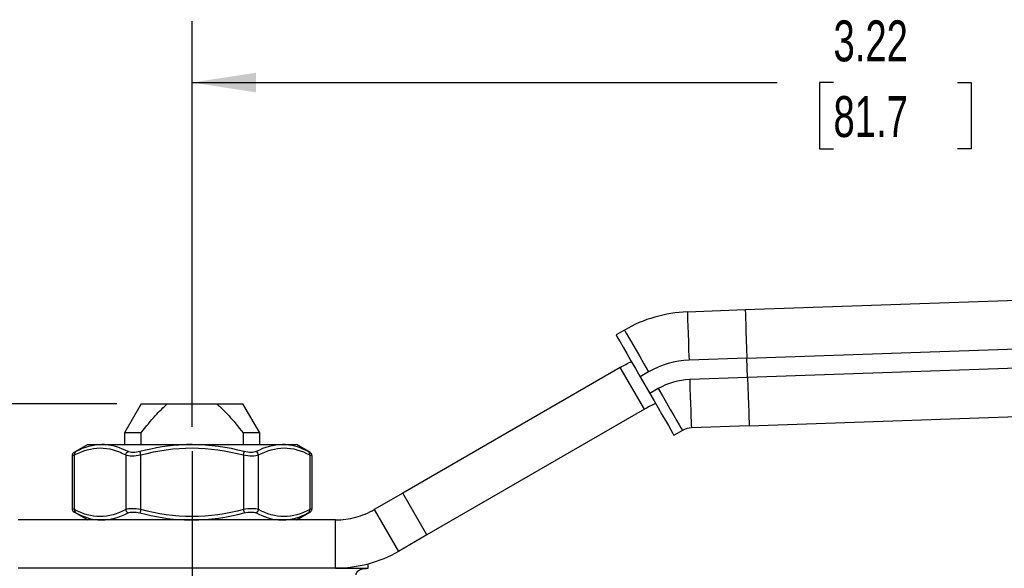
# Model space of a CAD drawing. Header units: inches. Extents: x 0.2 to 10.8, y 0.2 to 8.2.
# Tile 6 of 15: x 2 to 4, y 3.8 to 4.9. Entities that reach past the tile are written whole.
import ezdxf

# ---------------------------------------------------------------- set-up
doc = ezdxf.new("R2010")
doc.units = ezdxf.units.IN
doc.header["$MEASUREMENT"] = 0
doc.linetypes.add('SLD-Center', pattern=[0.75, 0.6, -0.05, 0.05, -0.05])
doc.linetypes.add('SLD-Solid', pattern=[0])
doc.layers.add('CENTER', color=40, linetype='SLD-Center')
doc.layers.add('DIMENSIONS', color=140, linetype='SLD-Solid', lineweight=25)
doc.styles.add('SLDTEXTSTYLE0', font='TXT', dxfattribs={"width": 0.7})
doc.dimstyles.new('SLDDIMSTYLE0', dxfattribs={"dimtxt": 0.084961, "dimasz": 0.13, "dimexe": 0, "dimexo": 0.0625, "dimgap": 0.02124, "dimtad": 0, "dimtih": 1, "dimtoh": 1, "dimrnd": 1e-09, "dimzin": 12, "dimdsep": 46, "dimtxsty": 'SLDTEXTSTYLE0', "dimsah": 1, "dimcen": 0.09, "dimadec": 0, "dimazin": 3, "dimtfac": 1, "dimtofl": 0, "dimtmove": 0, "dimatfit": 3, "dimfxl": 0, "dimfrac": 2, "dimtolj": 1, "dimtzin": 12, "dimarcsym": 0})

# ---------------------------------------------------------------- blocks, each defined once
blk = doc.blocks.new('_D')
at = {"layer": 'DIMENSIONS'}
for p, q in [((2.3331, 4.0494), (2.3331, 4.8754)), ((5.5496, 4.3083), (5.5496, 4.8754)), ((2.3331, 4.7504), (3.5255, 4.7504)), ((3.6406, 4.7504), (3.6121, 4.7504)), ((3.6121, 4.7504), (3.6121, 4.6154)), ((3.8931, 4.7504), (3.9216, 4.7504)), ((3.9216, 4.7504), (3.9216, 4.6154)), ((5.5496, 4.7504), (4.0082, 4.7504)), ((3.6121, 4.6154), (3.6406, 4.6154)), ((3.9216, 4.6154), (3.8931, 4.6154))]:
    blk.add_line(p, q, dxfattribs=at)
for points in [[(2.3331, 4.7504), (2.4631, 4.7304), (2.4631, 4.7704)], [(5.5496, 4.7504), (5.4196, 4.7704), (5.4196, 4.7304)]]:
    blk.add_solid(points, dxfattribs=at)
at = {"layer": 'DIMENSIONS', "char_height": 0.08333, "attachment_point": 1, "style": 'SLDTEXTSTYLE0'}
for s, insert in [('3.22', (3.6406, 4.8769)), ('81.7', (3.6406, 4.7228))]:
    blk.add_mtext(s, dxfattribs=dict(at, insert=insert))
blk = doc.blocks.new('_D_4')
at = {"layer": 'DIMENSIONS'}
for p, q in [((2.1794, 4.0959), (0.9286, 4.0959)), ((1.0536, 4.0959), (1.0536, 3.3946)), ((0.9273, 3.2405), (0.8988, 3.2405)), ((0.8988, 3.2405), (0.8988, 3.1055)), ((1.1798, 3.2405), (1.2083, 3.2405)), ((1.2083, 3.2405), (1.2083, 3.1055)), ((0.8988, 3.1055), (0.9273, 3.1055)), ((1.2083, 3.1055), (1.1798, 3.1055)), ((1.0536, 2.3852), (1.0536, 3.0865)), ((1.4173, 2.3852), (0.9286, 2.3852)), ((1.7083, 2.3852), (1.4773, 2.3852))]:
    blk.add_line(p, q, dxfattribs=at)
for points in [[(1.0536, 4.0959), (1.0336, 3.9659), (1.0736, 3.9659)], [(1.0536, 2.3852), (1.0736, 2.5152), (1.0336, 2.5152)]]:
    blk.add_solid(points, dxfattribs=at)
at = {"layer": 'DIMENSIONS', "char_height": 0.08333, "attachment_point": 1, "style": 'SLDTEXTSTYLE0'}
for s, insert in [('1.71', (0.9273, 3.367)), ('43.5', (0.9273, 3.2129))]:
    blk.add_mtext(s, dxfattribs=dict(at, insert=insert))

msp = doc.modelspace()

# ---------------------------------------------------------------- linework, layer by layer
for p, q in [((4.5677, 4.3259), (3.4607, 4.2873)), ((3.4607, 4.2873), (3.3427, 4.2831)), ((3.2145, 4.2464), (3.1975, 4.2365)), ((3.4642, 4.1889), (4.5763, 4.2277)), ((3.4642, 4.1889), (3.3461, 4.1848)), ((3.4655, 4.1496), (3.4642, 4.1889)), ((4.5776, 4.1884), (3.4655, 4.1496)), ((3.206, 4.1702), (2.7628, 3.9144)), ((3.2552, 4.085), (3.206, 4.1702)), ((3.2637, 4.1611), (3.2467, 4.1513)), ((3.2467, 4.1513), (3.2664, 4.1172)), ((3.4655, 4.1496), (3.3475, 4.1454)), ((3.2834, 4.1271), (3.2664, 4.1172)), ((2.2294, 4.0959), (2.1953, 4.0368)), ((2.2294, 4.0959), (2.2826, 4.0959)), ((2.2826, 4.0959), (2.3836, 4.0959)), ((2.3836, 4.0959), (2.4368, 4.0959)), ((2.4709, 4.0368), (2.4368, 4.0959)), ((3.2552, 4.085), (2.812, 3.8291)), ((3.469, 4.0512), (4.5759, 4.0898)), ((2.1953, 4.0368), (2.1953, 4.0132)), ((2.2292, 4.0368), (2.1953, 4.0368)), ((2.2292, 4.0132), (2.2292, 4.0368)), ((2.437, 4.0368), (2.437, 4.0132)), ((2.4709, 4.0368), (2.437, 4.0368)), ((2.4709, 4.0132), (2.4709, 4.0368)), ((3.3326, 4.0418), (3.3156, 4.032)), ((3.3326, 4.0418), (3.3156, 4.032)), ((3.469, 4.0512), (3.3509, 4.0471)), ((3.3156, 4.032), (3.3156, 4.032)), ((2.1205, 4.0132), (2.0923, 3.9969)), ((2.1205, 4.0132), (2.149, 4.0132)), ((2.149, 4.0132), (2.3331, 4.0132)), ((2.3331, 4.0132), (2.5172, 4.0132)), ((2.5172, 4.0132), (2.5457, 4.0132)), ((2.5739, 3.9969), (2.5457, 4.0132)), ((2.0886, 3.9902), (2.0886, 3.8826)), ((2.0933, 3.8807), (2.0933, 3.9921)), ((2.1979, 3.9921), (2.1979, 3.8807)), ((2.2285, 3.8807), (2.2285, 3.9921)), ((2.4377, 3.9921), (2.4377, 3.8807)), ((2.4684, 3.8807), (2.4684, 3.9921)), ((2.5729, 3.9921), (2.5729, 3.8807)), ((2.5777, 3.8826), (2.5777, 3.9902)), ((2.7628, 3.9144), (2.7046, 3.8807)), ((2.812, 3.8291), (2.7628, 3.9144)), ((2.0923, 3.8759), (2.1205, 3.8596)), ((2.5457, 3.8596), (2.5739, 3.8759)), ((2.7046, 3.8807), (2.7538, 3.7955)), ((2.6258, 3.8596), (1.9788, 3.8596)), ((2.6258, 3.7612), (2.6258, 3.8596)), ((2.812, 3.8291), (2.7538, 3.7955)), ((2.6258, 3.7612), (1.9788, 3.7612)), ((2.6258, 3.7612), (2.6923, 3.7612)), ((2.6923, 3.7612), (2.6923, 3.77))]:
    msp.add_line(p, q)
at = {"flags": 128}
for points in [[(3.3427, 4.2831), (3.3427, 4.2813), (3.3429, 4.2757), (3.3433, 4.2666), (3.3437, 4.2543), (3.3442, 4.2394), (3.3448, 4.2224), (3.3454, 4.204), (3.3461, 4.1848)], [(3.4607, 4.2873), (3.4608, 4.2854), (3.461, 4.2798), (3.4613, 4.2707), (3.4617, 4.2585), (3.4622, 4.2435), (3.4628, 4.2265), (3.4635, 4.2081), (3.4642, 4.1889)], [(3.1975, 4.2365), (3.1984, 4.2349), (3.2012, 4.2301), (3.2057, 4.2222), (3.2119, 4.2116), (3.2193, 4.1987), (3.2278, 4.1839), (3.2371, 4.1679), (3.2467, 4.1513)], [(3.2145, 4.2464), (3.2154, 4.2447), (3.2182, 4.2399), (3.2228, 4.232), (3.2289, 4.2214), (3.2364, 4.2085), (3.2449, 4.1938), (3.2541, 4.1778), (3.2637, 4.1611)], [(3.3475, 4.1454), (3.3481, 4.1283), (3.3487, 4.1118), (3.3492, 4.0962), (3.3497, 4.0822), (3.3501, 4.0701), (3.3505, 4.0602), (3.3507, 4.053), (3.3509, 4.0486), (3.3509, 4.0471)], [(3.4655, 4.1496), (3.4662, 4.1304), (3.4668, 4.1119), (3.4674, 4.0949), (3.468, 4.08), (3.4684, 4.0678), (3.4687, 4.0587), (3.4689, 4.0531), (3.469, 4.0512)], [(3.2664, 4.1172), (3.2749, 4.1024), (3.2832, 4.0881), (3.291, 4.0746), (3.298, 4.0624), (3.304, 4.0519), (3.309, 4.0434), (3.3126, 4.0371), (3.3148, 4.0333), (3.3156, 4.032)], [(3.2834, 4.1271), (3.2919, 4.1123), (3.3002, 4.0979), (3.308, 4.0844), (3.315, 4.0723), (3.3211, 4.0618), (3.326, 4.0532), (3.3296, 4.047), (3.3319, 4.0431), (3.3326, 4.0418)]]:
    msp.add_lwpolyline(points, dxfattribs=at)
for radius in [0.2756, 0.1772, 0.1378, 0.0394, 0.0394]:
    msp.add_arc((3.3523, 4.0077), radius, 92, 120)
for points in [[(3.206, 4.1702), (3.2134, 4.1745), (3.221, 4.1785), (3.2288, 4.1823)], [(3.2782, 4.0967), (3.2703, 4.0932), (3.2627, 4.0893), (3.2552, 4.085)], [(2.149, 4.0132), (2.1311, 4.013), (2.1133, 4.0077), (2.0962, 3.9989)], [(2.2268, 3.9989), (2.222, 3.9977), (2.2121, 3.9963), (2.2049, 3.9977), (2.2025, 3.9989)], [(2.4394, 3.9989), (2.4048, 4.0077), (2.369, 4.013), (2.3331, 4.0132)], [(2.4637, 3.9989), (2.4613, 3.9977), (2.4541, 3.9963), (2.4442, 3.9977), (2.4394, 3.9989)], [(2.5172, 4.0132), (2.4993, 4.013), (2.4812, 4.0077), (2.4637, 3.9989)], [(2.1979, 3.9921), (2.2009, 3.9909), (2.21, 3.9895), (2.2225, 3.9909), (2.2285, 3.9921)], [(2.4377, 3.9921), (2.4437, 3.9909), (2.4562, 3.9895), (2.4653, 3.9909), (2.4684, 3.9921)], [(2.149, 3.8597), (2.1669, 3.8598), (2.185, 3.8651), (2.2025, 3.8739)], [(2.2285, 3.8807), (2.2225, 3.8819), (2.21, 3.8833), (2.2009, 3.8819), (2.1979, 3.8807)], [(2.2025, 3.8739), (2.2049, 3.8751), (2.2121, 3.8765), (2.222, 3.8751), (2.2268, 3.8739)], [(2.3331, 3.8597), (2.369, 3.8598), (2.4049, 3.8651), (2.4394, 3.8739)], [(2.4684, 3.8807), (2.4653, 3.8819), (2.4562, 3.8833), (2.4437, 3.8819), (2.4377, 3.8807)], [(2.4394, 3.8739), (2.4442, 3.8751), (2.4541, 3.8765), (2.4613, 3.8751), (2.4637, 3.8739)], [(2.5172, 3.8597), (2.5351, 3.8598), (2.5529, 3.8651), (2.57, 3.8739)]]:
    msp.add_open_spline(points, degree=3)
for points, knots in [([(2.2292, 4.0368), (2.2396, 4.0504), (2.249, 4.0618), (2.2666, 4.0812), (2.2747, 4.0893), (2.2826, 4.0959)], [0, 0, 0, 0, 0.5, 0.5, 1, 1, 1, 1]), ([(2.3836, 4.0959), (2.3915, 4.0893), (2.3996, 4.0812), (2.4172, 4.0618), (2.4266, 4.0504), (2.437, 4.0368)], [0, 0, 0, 0, 0.5, 0.5, 1, 1, 1, 1]), ([(2.0925, 3.997), (2.0919, 3.9966), (2.0908, 3.9958), (2.0895, 3.9942), (2.0887, 3.9923), (2.0886, 3.9909), (2.0886, 3.9902)], [0, 0, 0, 0, 0.249979, 0.499941, 0.749858, 1, 1, 1, 1]), ([(2.0962, 3.9989), (2.0951, 3.9984), (2.093, 3.9973), (2.0927, 3.9971), (2.0925, 3.997)], [0, 0, 0, 0, 0.499171, 1, 1, 1, 1]), ([(2.0962, 3.9989), (2.095, 3.9982), (2.0934, 3.9961), (2.0931, 3.9933), (2.0933, 3.9921)], [0, 0, 0, 0, 0.571429, 1, 1, 1, 1]), ([(2.0933, 3.9921), (2.1104, 4.0009), (2.128, 4.0062), (2.1632, 4.0065), (2.1808, 4.0009), (2.1979, 3.9921)], [0, 0, 0, 0, 0.5, 0.5, 1, 1, 1, 1]), ([(2.2025, 3.9989), (2.1875, 4.0065), (2.1695, 4.0125), (2.1516, 4.0132), (2.149, 4.0132)], [0, 0, 0, 0, 0.2301883, 0.2684618, 0.2684618, 0.2684618, 0.2684618]), ([(2.1979, 3.9921), (2.198, 3.9933), (2.199, 3.9961), (2.2011, 3.9982), (2.2025, 3.9989)], [0, 0, 0, 0, 0.428571, 1, 1, 1, 1]), ([(2.3331, 4.0132), (2.328, 4.0132), (2.2921, 4.0125), (2.2564, 4.0065), (2.2268, 3.9989)], [0.2686528, 0.2686528, 0.2686528, 0.2686528, 0.3069427, 0.5371497, 0.5371497, 0.5371497, 0.5371497]), ([(2.2285, 3.9921), (2.2282, 3.9933), (2.2275, 3.9961), (2.227, 3.9982), (2.2268, 3.9989)], [0, 0, 0, 0, 0.428571, 1, 1, 1, 1]), ([(2.2285, 3.9921), (2.2627, 4.0009), (2.2979, 4.0065), (2.3683, 4.0062), (2.4035, 4.0009), (2.4377, 3.9921)], [0, 0, 0, 0, 0.5, 0.5, 1, 1, 1, 1]), ([(2.4377, 3.9921), (2.438, 3.9933), (2.4387, 3.9961), (2.4392, 3.9982), (2.4394, 3.9989)], [0, 0, 0, 0, 0.428571, 1, 1, 1, 1]), ([(2.4684, 3.9921), (2.4682, 3.9933), (2.4672, 3.9961), (2.4651, 3.9982), (2.4637, 3.9989)], [0, 0, 0, 0, 0.428571, 1, 1, 1, 1]), ([(2.4684, 3.9921), (2.4854, 4.0009), (2.503, 4.0062), (2.5383, 4.0065), (2.5558, 4.0009), (2.5729, 3.9921)], [0, 0, 0, 0, 0.5, 0.5, 1, 1, 1, 1]), ([(2.57, 3.9989), (2.5554, 4.0065), (2.5377, 4.0125), (2.5198, 4.0132), (2.5172, 4.0132)], [0, 0, 0, 0, 0.230207, 0.2686696, 0.2686696, 0.2686696, 0.2686696]), ([(2.5729, 3.9921), (2.5731, 3.9933), (2.5728, 3.9961), (2.5712, 3.9982), (2.57, 3.9989)], [0, 0, 0, 0, 0.428571, 1, 1, 1, 1]), ([(2.5737, 3.997), (2.5735, 3.9971), (2.5732, 3.9973), (2.5711, 3.9984), (2.57, 3.9989)], [0, 0, 0, 0, 0.500829, 1, 1, 1, 1]), ([(2.5776, 3.9902), (2.5776, 3.9909), (2.5775, 3.9923), (2.5767, 3.9942), (2.5754, 3.9958), (2.5743, 3.9966), (2.5737, 3.997)], [0, 0, 0, 0, 0.250142, 0.500059, 0.750021, 1, 1, 1, 1]), ([(2.0886, 3.9902), (2.0888, 3.9903), (2.0892, 3.9904), (2.0919, 3.9915), (2.0933, 3.9921)], [0, 0, 0, 0, 0.4937889, 1, 1, 1, 1]), ([(2.5729, 3.9921), (2.5743, 3.9915), (2.577, 3.9904), (2.5774, 3.9903), (2.5777, 3.9902)], [0, 0, 0, 0, 0.506211, 1, 1, 1, 1]), ([(2.0886, 3.8826), (2.0886, 3.8819), (2.0887, 3.8806), (2.0895, 3.8787), (2.0908, 3.877), (2.0919, 3.8762), (2.0925, 3.8758)], [0, 0, 0, 0, 0.250142, 0.500059, 0.750021, 1, 1, 1, 1]), ([(2.0933, 3.8807), (2.0919, 3.8813), (2.0892, 3.8824), (2.0888, 3.8825), (2.0886, 3.8826)], [0, 0, 0, 0, 0.506211, 1, 1, 1, 1]), ([(2.0925, 3.8758), (2.0927, 3.8757), (2.093, 3.8755), (2.0951, 3.8745), (2.0962, 3.8739)], [0, 0, 0, 0, 0.500829, 1, 1, 1, 1]), ([(2.0933, 3.8807), (2.0931, 3.8795), (2.0934, 3.8767), (2.095, 3.8746), (2.0962, 3.8739)], [0, 0, 0, 0, 0.428571, 1, 1, 1, 1]), ([(2.1979, 3.8807), (2.1808, 3.8719), (2.1632, 3.8666), (2.1279, 3.8664), (2.1104, 3.8719), (2.0933, 3.8807)], [0, 0, 0, 0, 0.5, 0.5, 1, 1, 1, 1]), ([(2.0962, 3.8739), (2.1108, 3.8664), (2.1285, 3.8603), (2.1464, 3.8596), (2.149, 3.8597)], [0, 0, 0, 0, 0.2301883, 0.2686763, 0.2686763, 0.2686763, 0.2686763]), ([(2.1979, 3.8807), (2.198, 3.8795), (2.199, 3.8767), (2.2011, 3.8746), (2.2025, 3.8739)], [0, 0, 0, 0, 0.428571, 1, 1, 1, 1]), ([(2.2285, 3.8807), (2.2282, 3.8795), (2.2275, 3.8767), (2.227, 3.8746), (2.2268, 3.8739)], [0, 0, 0, 0, 0.428571, 1, 1, 1, 1]), ([(2.2268, 3.8739), (2.2564, 3.8664), (2.2921, 3.8603), (2.328, 3.8596), (2.3331, 3.8597)], [0, 0, 0, 0, 0.2302072, 0.2686694, 0.2686694, 0.2686694, 0.2686694]), ([(2.4377, 3.8807), (2.4035, 3.8719), (2.3683, 3.8666), (2.2978, 3.8664), (2.2627, 3.8719), (2.2285, 3.8807)], [0, 0, 0, 0, 0.5, 0.5, 1, 1, 1, 1]), ([(2.4377, 3.8807), (2.438, 3.8795), (2.4387, 3.8767), (2.4392, 3.8746), (2.4394, 3.8739)], [0, 0, 0, 0, 0.428571, 1, 1, 1, 1]), ([(2.4684, 3.8807), (2.4682, 3.8795), (2.4672, 3.8767), (2.4651, 3.8746), (2.4637, 3.8739)], [0, 0, 0, 0, 0.428571, 1, 1, 1, 1]), ([(2.4637, 3.8739), (2.4787, 3.8664), (2.4967, 3.8603), (2.5147, 3.8596), (2.5172, 3.8597)], [0, 0, 0, 0, 0.2302072, 0.2684972, 0.2684972, 0.2684972, 0.2684972]), ([(2.5729, 3.8807), (2.5558, 3.8719), (2.5382, 3.8666), (2.503, 3.8664), (2.4854, 3.8719), (2.4684, 3.8807)], [0, 0, 0, 0, 0.5, 0.5, 1, 1, 1, 1]), ([(2.57, 3.8739), (2.5712, 3.8746), (2.5728, 3.8767), (2.5731, 3.8795), (2.5729, 3.8807)], [0, 0, 0, 0, 0.571429, 1, 1, 1, 1]), ([(2.57, 3.8739), (2.5711, 3.8745), (2.5732, 3.8755), (2.5735, 3.8757), (2.5737, 3.8758)], [0, 0, 0, 0, 0.499171, 1, 1, 1, 1]), ([(2.5777, 3.8826), (2.5774, 3.8825), (2.577, 3.8824), (2.5743, 3.8813), (2.5729, 3.8807)], [0, 0, 0, 0, 0.493789, 1, 1, 1, 1]), ([(2.5737, 3.8758), (2.5743, 3.8762), (2.5754, 3.877), (2.5767, 3.8787), (2.5775, 3.8806), (2.5776, 3.8819), (2.5776, 3.8826)], [0, 0, 0, 0, 0.249979, 0.499941, 0.749858, 1, 1, 1, 1]), ([(2.6258, 3.8596), (2.6396, 3.8596), (2.6533, 3.8614), (2.6799, 3.8686), (2.6926, 3.8739), (2.7046, 3.8807)], [0, 0, 0, 0, 0.1050019, 0.1050019, 0.2100038, 0.2100038, 0.2100038, 0.2100038]), ([(2.7538, 3.7955), (2.7344, 3.7843), (2.7136, 3.7757), (2.6704, 3.7641), (2.6482, 3.7612), (2.6258, 3.7612)], [0, 0, 0, 0, 0.170494, 0.170494, 0.340988, 0.340988, 0.340988, 0.340988]), ([(2.6677, 3.7478), (2.6677, 3.7507), (2.6689, 3.7533), (2.6722, 3.7569), (2.6744, 3.7582), (2.6814, 3.7608), (2.6868, 3.7612), (2.6923, 3.7612)], [0, 0, 0, 0, 0.25, 0.25, 0.5, 0.5, 1, 1, 1, 1])]:
    msp.add_open_spline(points, degree=3, knots=knots)
at = {"layer": 'CENTER'}
msp.add_line((2.3331, 3.9994), (2.3331, 3.084), dxfattribs=at)

# ---------------------------------------------------------------- dimensions: what is measured, and where the dimension line sits
at = {"layer": 'DIMENSIONS'}
dim = msp.add_linear_dim(base=(5.5496, 4.7504), p1=(2.3331, 3.9994), p2=(5.5496, 4.2583), dimstyle='SLDDIMSTYLE0', dxfattribs=at)
dim.commit()
dim.dimension.update_dxf_attribs({"geometry": '_D', "text_midpoint": (3.7668, 4.7504), "dimtype": 160})
dim = msp.add_linear_dim(base=(1.0536, 4.0959), p1=(1.7583, 2.3852), p2=(2.2294, 4.0959), angle=90, dimstyle='SLDDIMSTYLE0', dxfattribs=at)
dim.commit()
dim.dimension.update_dxf_attribs({"geometry": '_D_4', "text_midpoint": (1.0536, 3.2405), "dimtype": 160})

doc.saveas('drawing.dxf')
